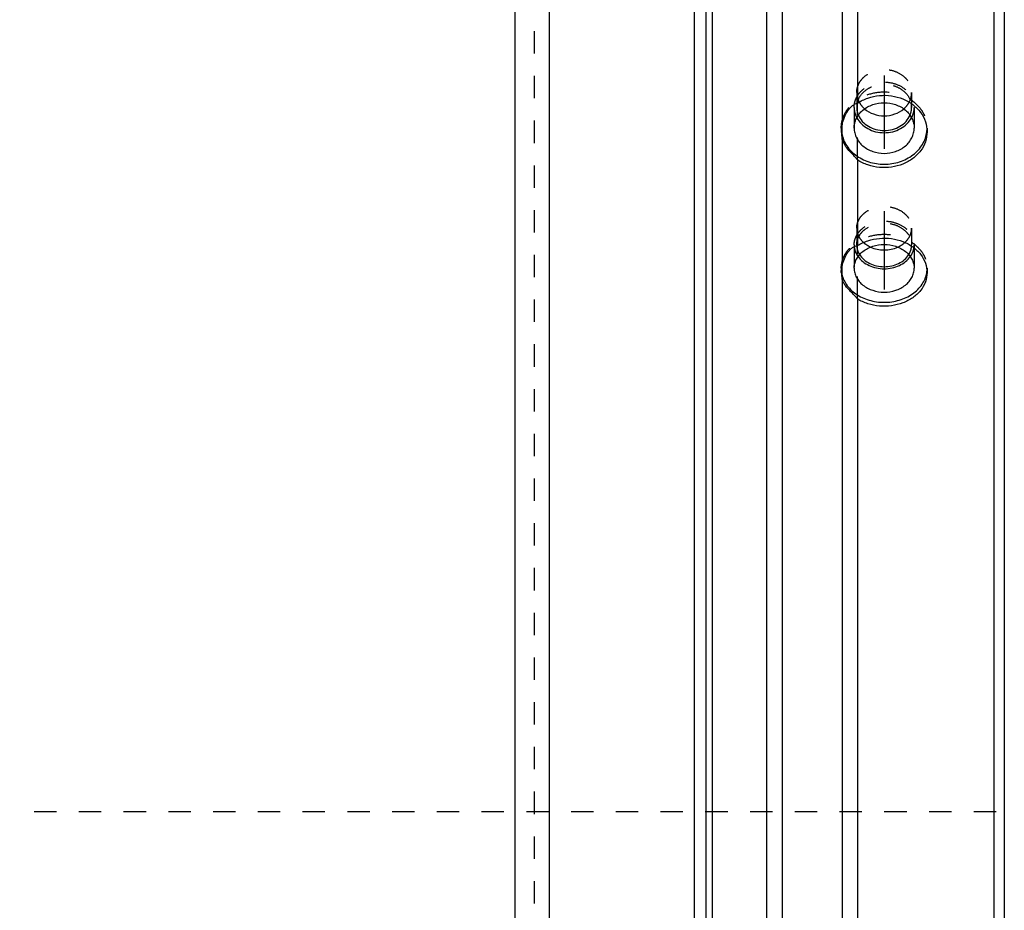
# Model space of a CAD drawing. Header units: millimetres. Extents: x -68 to 1068, y -309 to 1309.
# Tile 5 of 7: x 776 to 1062, y -35 to 224. Entities that reach past the tile are written whole.
import ezdxf

# ---------------------------------------------------------------- set-up
doc = ezdxf.new("R2010")
doc.units = ezdxf.units.MM
doc.header["$LTSCALE"] = 65.185185
doc.linetypes.add('CENTER', pattern=[0.6, 0.375, -0.075, 0.075, -0.075])
doc.linetypes.add('HIDDEN', pattern=[0.2, 0.1, -0.1])
doc.layers.add('KONST.EL_MIT_GEO', color=7, linetype='CONTINUOUS')

msp = doc.modelspace()

# ---------------------------------------------------------------- linework, layer by layer
at = {"layer": 'KONST.EL_MIT_GEO', "color": 7, "linetype": 'Continuous'}
for p, q in [((920, -122.5), (920, 1122.5)), ((930, -112.5), (930, 1112.5)), ((972.12, 1073.34), (972.12, -73.34)), ((975.49, 1073.75), (975.49, -73.75)), ((977.5, -74), (977.5, 1074)), ((993.26, 1074), (993.26, -74)), ((997.74, 1074), (997.74, -74)), ((1059.5, -74), (1059.5, 1074)), ((1062.5, 1071), (1062.5, -71)), ((1015.26, 572.39), (1015.26, 193.75)), ((1019.74, 565.2), (1019.74, 199.9)), ((1015.26, 189.44), (1015.26, 152.6)), ((1019.74, 183.37), (1019.74, 158.39)), ((1015.26, 148.55), (1015.26, -74)), ((1019.74, 142.85), (1019.74, -74))]:
    msp.add_line(p, q, dxfattribs=at)
at = {"layer": 'KONST.EL_MIT_GEO', "color": 8, "linetype": 'HIDDEN'}
for p, q in [((925.61, -72.44), (925.61, 1072.44)), ((1019.5, 202.98), (1019.5, 198.68)), ((1035.5, 202.98), (1035.5, 198.68)), ((1018.75, 198.68), (1018.75, 192.66)), ((1019.74, 183.37), (1019.74, 199.9)), ((1036.25, 198.68), (1036.25, 192.66)), ((1015, 192.66), (1015, 191.59)), ((1015.26, 189.44), (1015.26, 193.75)), ((1040, 192.66), (1040, 191.59)), ((1019.5, 163.48), (1019.5, 158.61)), ((1035.5, 163.48), (1035.5, 158.61)), ((1018.75, 158.61), (1018.75, 151.79)), ((1019.5, 158.38), (1019.51, 158.37)), ((1019.74, 142.85), (1019.74, 158.39)), ((1036.25, 158.61), (1036.25, 151.79)), ((1015.26, 148.55), (1015.26, 152.6)), ((1015, 151.79), (1015, 150.57)), ((1040, 151.79), (1040, 150.57)), ((662.5, -6.5), (1062.5, -6.5))]:
    msp.add_line(p, q, dxfattribs=at)
at = {"layer": 'KONST.EL_MIT_GEO', "color": 2, "linetype": 'CENTER'}
for p, q in [((1027.5, 207.98), (1027.5, 186.59)), ((1027.5, 168.48), (1027.5, 145.57))]:
    msp.add_line(p, q, dxfattribs=at)
at = {"layer": 'KONST.EL_MIT_GEO', "color": 8, "linetype": 'HIDDEN'}
for centre, radius, start, end in [((1025.64, 203.12), 6.17, 201.7514, 208.2138), ((1029.36, 203.12), 6.17, 331.7864, 338.2486), ((1025.23, 198.68), 5.73, 169.867, 179.9789), ((1025.28, 198.67), 5.79, 167.8771, 169.8672), ((1025.31, 198.67), 5.81, 167.3543, 167.8779), ((1029.76, 198.68), 5.74, 0.0301, 11.3916), ((1023.9, 192.66), 8.9, 180.0015, 183.4071), ((1031.1, 192.66), 8.9, 356.5523, 359.9985), ((1024.27, 158.61), 5.52, 180.0037, 184.7788), ((1024.53, 158.61), 5.03, 180.0009, 182.5391), ((1030.46, 158.61), 5.04, 355.9213, 359.9973), ((1030.71, 158.61), 5.54, 351.0639, 359.9832), ((1022.88, 151.79), 7.88, 180.0029, 184.429), ((1032.12, 151.79), 7.88, 355.6073, 359.9971)]:
    msp.add_arc(centre, radius, start, end, dxfattribs=at)
at = {"layer": 'KONST.EL_MIT_GEO', "color": 7, "linetype": 'Continuous'}
for centre, radius, start, end in [((1023.97, 191.59), 8.97, 166.0687, 179.9856), ((1023.94, 191.59), 8.94, 180.0249, 193.9599), ((1023.93, 192.67), 8.93, 183.4074, 186.6605), ((1023.94, 192.67), 8.94, 186.6601, 186.8699), ((1031.07, 192.67), 8.93, 353.3395, 356.5521), ((1031.06, 192.67), 8.94, 353.1301, 353.3399), ((1022.93, 150.58), 7.93, 180.0419, 194.8197), ((1022.93, 151.79), 7.93, 184.4315, 188.7671), ((1022.98, 151.8), 7.98, 188.765, 189.4215), ((1032.02, 151.8), 7.98, 350.5785, 351.235), ((1032.07, 151.79), 7.93, 351.2329, 355.6048)]:
    msp.add_arc(centre, radius, start, end, dxfattribs=at)
at = {"layer": 'KONST.EL_MIT_GEO', "color": 8, "linetype": 'HIDDEN'}
for points, knots in [([(1019.5, 202.98), (1019.5, 203.42), (1019.61, 204.32), (1020.07, 205.6), (1020.82, 206.77), (1022.18, 208.16), (1024.42, 209.4), (1027.5, 209.9), (1030.58, 209.4), (1032.82, 208.16), (1034.18, 206.77), (1034.93, 205.6), (1035.39, 204.32), (1035.5, 203.42), (1035.5, 202.98)], [0, 0, 0, 0, 0.057314, 0.115486, 0.175212, 0.236909, 0.365749, 0.5, 0.634251, 0.763091, 0.824788, 0.884514, 0.942686, 1, 1, 1, 1]), ([(1018.75, 198.68), (1018.75, 199.17), (1018.86, 200.14), (1019.37, 201.54), (1020.19, 202.83), (1021.68, 204.35), (1024.14, 205.7), (1027.5, 206.25), (1030.86, 205.7), (1033.32, 204.35), (1034.81, 202.83), (1035.63, 201.54), (1036.14, 200.14), (1036.25, 199.17), (1036.25, 198.68)], [0, 0, 0, 0, 0.057314, 0.115486, 0.175212, 0.236909, 0.365749, 0.5, 0.634251, 0.763091, 0.824788, 0.884514, 0.942686, 1, 1, 1, 1]), ([(1019.64, 199.94), (1019.81, 200.72), (1020.52, 202.26), (1022.38, 204.04), (1024.83, 205.19), (1027.58, 205.56), (1030.31, 205.14), (1032.73, 203.96), (1034.56, 202.14), (1035.23, 200.59), (1035.39, 199.81)], [0, 0, 0, 0, 0.115754, 0.238021, 0.367179, 0.500556, 0.633809, 0.762642, 0.884517, 1, 1, 1, 1]), ([(1015, 192.66), (1015, 193.35), (1015.16, 194.75), (1015.89, 196.75), (1017.06, 198.59), (1019.18, 200.75), (1022.69, 202.69), (1027.5, 203.47), (1032.31, 202.69), (1035.82, 200.75), (1037.94, 198.59), (1039.11, 196.75), (1039.84, 194.75), (1040, 193.35), (1040, 192.66)], [0, 0, 0, 0, 0.057314, 0.115486, 0.175212, 0.236909, 0.365749, 0.5, 0.634251, 0.763091, 0.824788, 0.884514, 0.942686, 1, 1, 1, 1]), ([(1019.5, 202.98), (1019.5, 202.8), (1019.53, 202.07), (1019.71, 201.34), (1019.92, 200.83)], [0, 0, 0, 0, 0.248929, 1, 1, 1, 1]), ([(1035.08, 200.83), (1035.15, 201), (1035.39, 201.7), (1035.5, 202.43), (1035.5, 202.98)], [0, 0, 0, 0, 0.252799, 1, 1, 1, 1]), ([(1018.75, 198.68), (1018.75, 198.17), (1018.88, 197.12), (1019.26, 196.14), (1019.51, 195.67)], [0, 0, 0, 0, 0.495779, 1, 1, 1, 1]), ([(1019.5, 198.68), (1019.5, 198.3), (1019.58, 197.52), (1019.81, 196.77), (1019.97, 196.42)], [0, 0, 0, 0, 0.497142, 1, 1, 1, 1]), ([(1020.21, 200.2), (1020.31, 200.02), (1020.74, 199.3), (1021.31, 198.67), (1021.79, 198.26)], [0, 0, 0, 0, 0.245162, 1, 1, 1, 1]), ([(1033.21, 198.26), (1033.37, 198.4), (1033.98, 198.97), (1034.5, 199.65), (1034.79, 200.2)], [0, 0, 0, 0, 0.256099, 1, 1, 1, 1]), ([(1035.03, 196.42), (1035.19, 196.77), (1035.42, 197.52), (1035.5, 198.3), (1035.5, 198.68)], [0, 0, 0, 0, 0.502858, 1, 1, 1, 1]), ([(1035.49, 195.67), (1035.74, 196.14), (1036.12, 197.12), (1036.25, 198.17), (1036.25, 198.68)], [0, 0, 0, 0, 0.504221, 1, 1, 1, 1]), ([(1019.5, 163.48), (1019.5, 163.89), (1019.61, 164.74), (1020.07, 165.94), (1020.83, 167.05), (1022.19, 168.36), (1024.44, 169.52), (1027.5, 169.98), (1030.56, 169.52), (1032.81, 168.36), (1034.17, 167.05), (1034.93, 165.94), (1035.39, 164.74), (1035.5, 163.89), (1035.5, 163.48)], [0, 0, 0, 0, 0.055375, 0.111946, 0.170666, 0.232079, 0.362448, 0.5, 0.637552, 0.767921, 0.829334, 0.888054, 0.944625, 1, 1, 1, 1]), ([(1018.75, 158.61), (1018.75, 159.06), (1018.87, 159.98), (1019.38, 161.3), (1020.2, 162.51), (1021.69, 163.95), (1024.16, 165.21), (1027.5, 165.72), (1030.84, 165.21), (1033.31, 163.95), (1034.8, 162.51), (1035.62, 161.3), (1036.13, 159.98), (1036.25, 159.06), (1036.25, 158.61)], [0, 0, 0, 0, 0.055375, 0.111946, 0.170666, 0.232079, 0.362448, 0.5, 0.637552, 0.767921, 0.829334, 0.888054, 0.944625, 1, 1, 1, 1]), ([(1019.5, 158.61), (1019.5, 159.02), (1019.61, 159.87), (1020.07, 161.07), (1020.83, 162.18), (1022.19, 163.49), (1024.44, 164.65), (1027.5, 165.11), (1030.56, 164.65), (1032.81, 163.49), (1034.17, 162.18), (1034.93, 161.07), (1035.39, 159.87), (1035.5, 159.02), (1035.5, 158.61)], [0, 0, 0, 0, 0.055375, 0.111946, 0.170666, 0.232079, 0.362448, 0.5, 0.637552, 0.767921, 0.829334, 0.888054, 0.944625, 1, 1, 1, 1]), ([(1015, 151.79), (1015, 152.44), (1015.17, 153.76), (1015.89, 155.64), (1017.07, 157.37), (1018.64, 158.88), (1020.55, 160.11), (1023.47, 161.33), (1027.5, 161.96), (1031.53, 161.33), (1034.45, 160.11), (1036.36, 158.88), (1037.93, 157.37), (1039.11, 155.64), (1039.83, 153.76), (1040, 152.44), (1040, 151.79)], [0, 0, 0, 0, 0.055318, 0.111833, 0.170493, 0.231844, 0.295981, 0.362587, 0.5, 0.637413, 0.704019, 0.768156, 0.829507, 0.888167, 0.944682, 1, 1, 1, 1]), ([(1019.5, 163.48), (1019.5, 163.06), (1019.61, 162.21), (1019.91, 161.42), (1020.11, 161.04)], [0, 0, 0, 0, 0.494626, 1, 1, 1, 1]), ([(1020.11, 161.04), (1020.2, 160.88), (1020.57, 160.25), (1021.05, 159.69), (1021.46, 159.32)], [0, 0, 0, 0, 0.243844, 1, 1, 1, 1]), ([(1033.54, 159.32), (1033.68, 159.44), (1034.2, 159.96), (1034.64, 160.56), (1034.89, 161.04)], [0, 0, 0, 0, 0.257384, 1, 1, 1, 1]), ([(1034.89, 161.04), (1035.09, 161.42), (1035.39, 162.21), (1035.5, 163.06), (1035.5, 163.48)], [0, 0, 0, 0, 0.505374, 1, 1, 1, 1]), ([(1018.77, 158.15), (1018.81, 157.63), (1019.05, 156.58), (1019.57, 155.64), (1019.88, 155.2)], [0, 0, 0, 0, 0.491526, 1, 1, 1, 1]), ([(1019.51, 158.37), (1019.53, 157.92), (1019.69, 157.01), (1020.09, 156.17), (1020.34, 155.78)], [0, 0, 0, 0, 0.49288, 1, 1, 1, 1]), ([(1021.46, 159.32), (1021.61, 159.18), (1022.24, 158.65), (1022.96, 158.23), (1023.52, 157.97)], [0, 0, 0, 0, 0.24359, 1, 1, 1, 1]), ([(1031.48, 157.97), (1031.67, 158.06), (1032.41, 158.42), (1033.09, 158.9), (1033.54, 159.32)], [0, 0, 0, 0, 0.256951, 1, 1, 1, 1]), ([(1034.66, 155.78), (1034.9, 156.15), (1035.28, 156.95), (1035.46, 157.82), (1035.49, 158.25)], [0, 0, 0, 0, 0.507027, 1, 1, 1, 1]), ([(1035.12, 155.2), (1035.39, 155.58), (1035.85, 156.4), (1036.11, 157.3), (1036.18, 157.75)], [0, 0, 0, 0, 0.507981, 1, 1, 1, 1])]:
    msp.add_open_spline(points, degree=3, knots=knots, dxfattribs=at)
at = {"layer": 'KONST.EL_MIT_GEO', "color": 7, "linetype": 'Continuous'}
for points, knots in [([(1019.74, 199.9), (1020.67, 200.53), (1022.73, 201.55), (1026.13, 202.28), (1029.62, 202.19), (1032.96, 201.29), (1035.89, 199.63), (1038.19, 197.34), (1039.66, 194.6), (1040, 192.58), (1040, 191.59)], [0, 0, 0, 0, 0.127939, 0.259473, 0.392091, 0.523044, 0.649952, 0.771406, 0.887487, 1, 1, 1, 1]), ([(1015.26, 193.75), (1015.41, 194.45), (1015.83, 195.82), (1016.8, 197.7), (1017.92, 199.01), (1018.95, 199.69), (1019.48, 199.88), (1019.74, 199.9)], [0, 0, 0, 0, 0.26977, 0.537732, 0.791452, 0.904901, 1, 1, 1, 1]), ([(1018.75, 192.66), (1018.75, 193.15), (1018.86, 194.13), (1019.37, 195.52), (1020.19, 196.81), (1021.68, 198.33), (1024.14, 199.68), (1027.5, 200.23), (1030.86, 199.68), (1033.32, 198.33), (1034.81, 196.81), (1035.63, 195.52), (1036.14, 194.13), (1036.25, 193.15), (1036.25, 192.66)], [0, 0, 0, 0, 0.057314, 0.115486, 0.175212, 0.236909, 0.365749, 0.5, 0.634251, 0.763091, 0.824788, 0.884514, 0.942686, 1, 1, 1, 1]), ([(1021.79, 198.26), (1022.55, 197.6), (1024.39, 196.57), (1027.5, 196.06), (1030.61, 196.57), (1032.45, 197.6), (1033.21, 198.26)], [0, 0, 0, 0, 0.244744, 0.5, 0.755256, 1, 1, 1, 1]), ([(1019.51, 195.67), (1019.86, 195.01), (1020.8, 193.78), (1022.72, 192.38), (1025.01, 191.5), (1027.5, 191.2), (1029.99, 191.5), (1032.28, 192.38), (1034.2, 193.78), (1035.14, 195.01), (1035.49, 195.67)], [0, 0, 0, 0, 0.117302, 0.240438, 0.368731, 0.5, 0.631269, 0.759562, 0.882698, 1, 1, 1, 1]), ([(1019.97, 196.42), (1020.25, 195.75), (1021.07, 194.49), (1022.87, 193.05), (1025.08, 192.14), (1027.5, 191.83), (1029.92, 192.14), (1032.13, 193.05), (1033.93, 194.49), (1034.75, 195.75), (1035.03, 196.42)], [0, 0, 0, 0, 0.116676, 0.239504, 0.368061, 0.5, 0.631939, 0.760496, 0.883324, 1, 1, 1, 1]), ([(1018.75, 192.66), (1018.75, 192.18), (1018.86, 191.2), (1019.37, 189.8), (1020.19, 188.52), (1021.68, 187), (1024.14, 185.65), (1027.5, 185.1), (1030.86, 185.65), (1033.32, 187), (1034.81, 188.52), (1035.63, 189.8), (1036.14, 191.2), (1036.25, 192.18), (1036.25, 192.66)], [0, 0, 0, 0, 0.057314, 0.115486, 0.175212, 0.236909, 0.365749, 0.5, 0.634251, 0.763091, 0.824788, 0.884514, 0.942686, 1, 1, 1, 1]), ([(1015.06, 191.6), (1015.14, 190.95), (1015.44, 189.67), (1016.3, 187.85), (1017.53, 186.2), (1019.65, 184.28), (1022.99, 182.58), (1027.5, 181.89), (1032.01, 182.58), (1035.35, 184.28), (1037.47, 186.2), (1038.7, 187.85), (1039.56, 189.67), (1039.86, 190.95), (1039.94, 191.6)], [0, 0, 0, 0, 0.057271, 0.115659, 0.175678, 0.237593, 0.36641, 0.5, 0.63359, 0.762407, 0.824322, 0.884341, 0.942729, 1, 1, 1, 1]), ([(1019.74, 183.37), (1019.51, 183.66), (1019.01, 184.22), (1018.03, 185.24), (1016.92, 186.44), (1015.87, 187.9), (1015.41, 188.93), (1015.26, 189.44)], [0, 0, 0, 0, 0.146191, 0.29259, 0.559747, 0.78974, 1, 1, 1, 1]), ([(1040, 191.59), (1040, 190.61), (1039.66, 188.6), (1038.19, 185.88), (1035.89, 183.63), (1032.95, 182.01), (1029.62, 181.13), (1026.13, 181.05), (1022.74, 181.76), (1020.67, 182.76), (1019.74, 183.37)], [0, 0, 0, 0, 0.112566, 0.228119, 0.349007, 0.475746, 0.607015, 0.740189, 0.87212, 1, 1, 1, 1]), ([(1015.26, 152.6), (1015.42, 153.28), (1015.83, 154.61), (1016.65, 156.15), (1017.5, 157.2), (1018.21, 157.84), (1018.95, 158.27), (1019.49, 158.4), (1019.74, 158.39)], [0, 0, 0, 0, 0.269733, 0.537898, 0.667802, 0.791443, 0.904284, 1, 1, 1, 1]), ([(1018.75, 151.79), (1018.75, 152.24), (1018.87, 153.17), (1019.38, 154.49), (1020.2, 155.7), (1021.69, 157.13), (1024.16, 158.39), (1027.5, 158.9), (1030.84, 158.39), (1033.31, 157.13), (1034.8, 155.7), (1035.62, 154.49), (1036.13, 153.17), (1036.25, 152.24), (1036.25, 151.79)], [0, 0, 0, 0, 0.055375, 0.111946, 0.170666, 0.232079, 0.362448, 0.5, 0.637552, 0.767921, 0.829334, 0.888054, 0.944625, 1, 1, 1, 1]), ([(1019.74, 158.39), (1020.67, 158.99), (1022.75, 159.95), (1026.13, 160.64), (1029.62, 160.56), (1032.95, 159.71), (1035.87, 158.16), (1038.17, 156.01), (1039.65, 153.42), (1040, 151.5), (1040, 150.57)], [0, 0, 0, 0, 0.128989, 0.262762, 0.397972, 0.530973, 0.658584, 0.778866, 0.891858, 1, 1, 1, 1]), ([(1019.88, 155.2), (1020.27, 154.65), (1021.24, 153.64), (1023.08, 152.52), (1025.22, 151.82), (1027.5, 151.58), (1029.78, 151.82), (1031.92, 152.52), (1033.76, 153.64), (1034.73, 154.65), (1035.12, 155.2)], [0, 0, 0, 0, 0.115887, 0.238902, 0.367806, 0.5, 0.632194, 0.761098, 0.884113, 1, 1, 1, 1]), ([(1020.34, 155.78), (1020.68, 155.24), (1021.56, 154.23), (1023.28, 153.12), (1025.31, 152.42), (1027.5, 152.18), (1029.69, 152.42), (1031.72, 153.12), (1033.44, 154.23), (1034.32, 155.24), (1034.66, 155.78)], [0, 0, 0, 0, 0.115244, 0.238023, 0.367202, 0.5, 0.632798, 0.761977, 0.884756, 1, 1, 1, 1]), ([(1015, 150.57), (1015, 150.74), (1015.02, 151.42), (1015.13, 152.1), (1015.26, 152.6)], [0, 0, 0, 0, 0.248985, 1, 1, 1, 1]), ([(1015.11, 150.49), (1015.21, 149.9), (1015.54, 148.71), (1016.75, 146.47), (1019.22, 144.08), (1023.1, 142.28), (1027.5, 141.66), (1031.9, 142.28), (1035.78, 144.08), (1038.25, 146.47), (1039.46, 148.71), (1039.79, 149.9), (1039.89, 150.49)], [0, 0, 0, 0, 0.05544, 0.112512, 0.233172, 0.363547, 0.5, 0.636453, 0.766828, 0.887488, 0.94456, 1, 1, 1, 1]), ([(1018.75, 151.79), (1018.75, 151.33), (1018.87, 150.41), (1019.38, 149.09), (1020.2, 147.88), (1021.69, 146.45), (1024.16, 145.18), (1027.5, 144.67), (1030.84, 145.18), (1033.31, 146.45), (1034.8, 147.88), (1035.62, 149.09), (1036.13, 150.41), (1036.25, 151.33), (1036.25, 151.79)], [0, 0, 0, 0, 0.055375, 0.111946, 0.170666, 0.232079, 0.362448, 0.5, 0.637552, 0.767921, 0.829334, 0.888054, 0.944625, 1, 1, 1, 1]), ([(1040, 150.57), (1040, 149.64), (1039.66, 147.74), (1038.17, 145.18), (1035.86, 143.07), (1032.94, 141.57), (1029.61, 140.75), (1026.13, 140.67), (1022.75, 141.33), (1020.67, 142.27), (1019.74, 142.85)], [0, 0, 0, 0, 0.108165, 0.220532, 0.340175, 0.467613, 0.600984, 0.736828, 0.87106, 1, 1, 1, 1]), ([(1019.74, 142.85), (1019.51, 143.15), (1019.02, 143.7), (1018.15, 144.59), (1017.23, 145.52), (1016.36, 146.52), (1015.69, 147.51), (1015.38, 148.2), (1015.26, 148.55)], [0, 0, 0, 0, 0.153331, 0.304102, 0.510574, 0.690682, 0.850175, 1, 1, 1, 1])]:
    msp.add_open_spline(points, degree=3, knots=knots, dxfattribs=at)
msp.add_open_spline([(1023.52, 157.97), (1024.76, 157.41), (1027.5, 156.85), (1030.24, 157.41), (1031.48, 157.97)], degree=3, dxfattribs=at)

doc.saveas('drawing.dxf')
